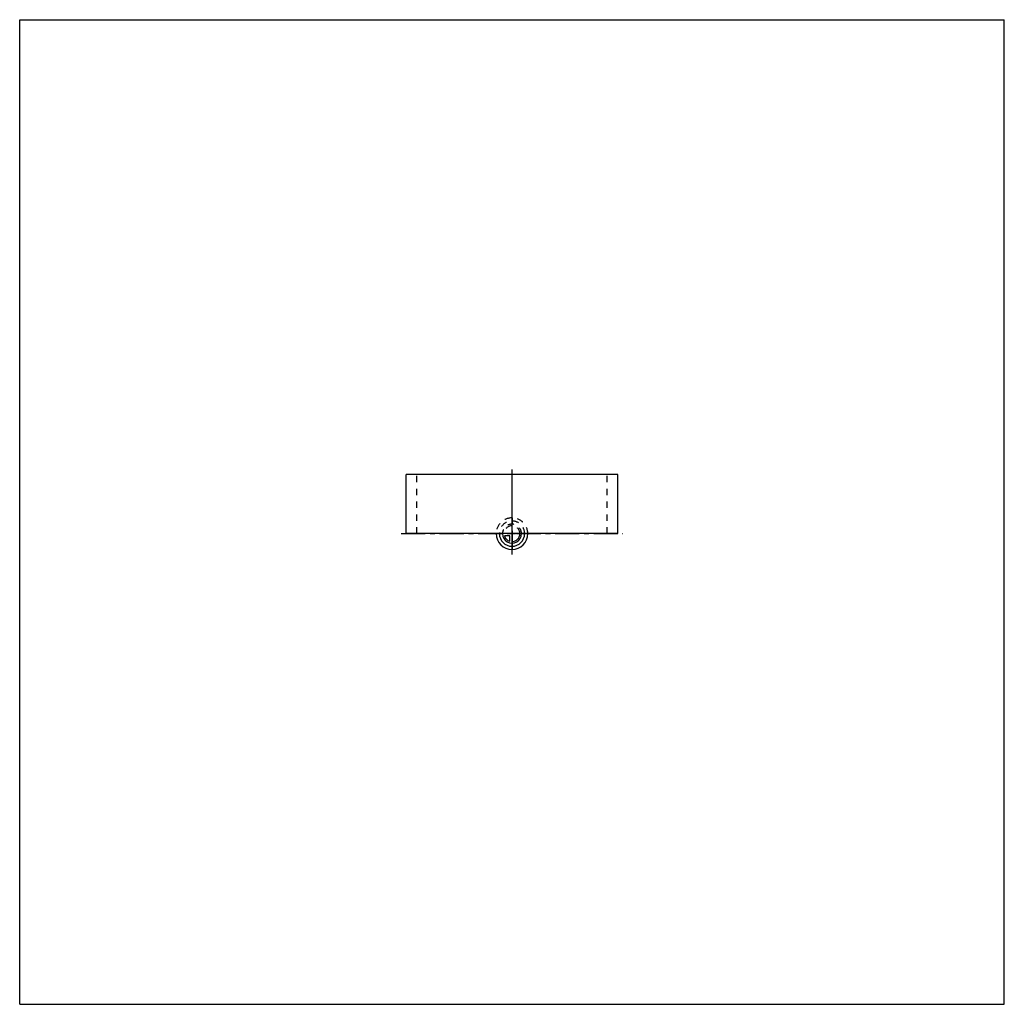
# Model space of a CAD drawing. Header units: millimetres. Extents: x 0 to 1000, y 0 to 1000.
import ezdxf

# ---------------------------------------------------------------- set-up
doc = ezdxf.new("R2010")
doc.units = ezdxf.units.MM
doc.header["$LTSCALE"] = 65.185185
doc.linetypes.add('CENTER', pattern=[0.6, 0.375, -0.075, 0.075, -0.075])
doc.linetypes.add('HIDDEN', pattern=[0.2, 0.1, -0.1])
doc.layers.get('0').update_dxf_attribs({"linetype": 'CONTINUOUS'})
for name, color, linetype in [('ACHSEN_S', 7, 'CONTINUOUS'), ('KOERPER', 7, 'CONTINUOUS'), ('KURVEN', 7, 'CONTINUOUS')]:
    doc.layers.add(name, color=color, linetype=linetype)

msp = doc.modelspace()

# ---------------------------------------------------------------- linework, layer by layer
at = {"color": 7, "linetype": 'Continuous'}
for p, q in [((0, 0), (0, 1000)), ((0, 1000), (1000, 1000)), ((1000, 0), (1000, 1000)), ((0, 0), (1000, 0))]:
    msp.add_line(p, q, dxfattribs=at)
at = {"layer": 'ACHSEN_S', "color": 40, "linetype": 'CENTER'}
for p, q in [((500, 457), (500, 543)), ((387.4, 478), (612.6, 478))]:
    msp.add_line(p, q, dxfattribs=at)
at = {"layer": 'KOERPER', "color": 40, "linetype": 'CENTER'}
msp.add_line((500, 473), (500, 543), dxfattribs=at)
at = {"layer": 'KOERPER', "color": 7, "linetype": 'Continuous'}
for p, q in [((392.4, 478), (392.4, 538)), ((607.6, 538), (392.4, 538)), ((607.6, 478), (607.6, 538)), ((607.6, 478), (392.4, 478))]:
    msp.add_line(p, q, dxfattribs=at)
at = {"layer": 'KOERPER', "color": 8, "linetype": 'HIDDEN'}
for p, q in [((403.3, 478), (403.3, 538)), ((596.7, 478), (596.7, 538))]:
    msp.add_line(p, q, dxfattribs=at)
at = {"layer": 'KURVEN', "color": 8, "linetype": 'HIDDEN'}
for p, q in [((500, 494), (500, 478)), ((484, 478), (516, 478))]:
    msp.add_line(p, q, dxfattribs=at)
at = {"layer": 'KURVEN', "color": 40, "linetype": 'Continuous'}
for p, q in [((497.8, 475.8), (492.3, 475.8)), ((497.8, 470.3), (497.8, 475.8)), ((500, 478), (500, 462))]:
    msp.add_line(p, q, dxfattribs=at)
at = {"layer": 'KURVEN', "color": 8, "linetype": 'HIDDEN'}
for radius, start in [(16, 0), (12.8, 0), (9.6, 0.0001), (8, 0.0001)]:
    msp.add_arc((500, 478), radius, start, 180, dxfattribs=at)
at = {"layer": 'KURVEN', "color": 40, "linetype": 'Continuous'}
for radius, start, end in [(16, 180, 360), (12.8, 180, 360), (9.6, 180, 0.0001), (8, 195.962, 254.038), (8, 270, 0.0001)]:
    msp.add_arc((500, 478), radius, start, end, dxfattribs=at)

doc.saveas('drawing.dxf')
